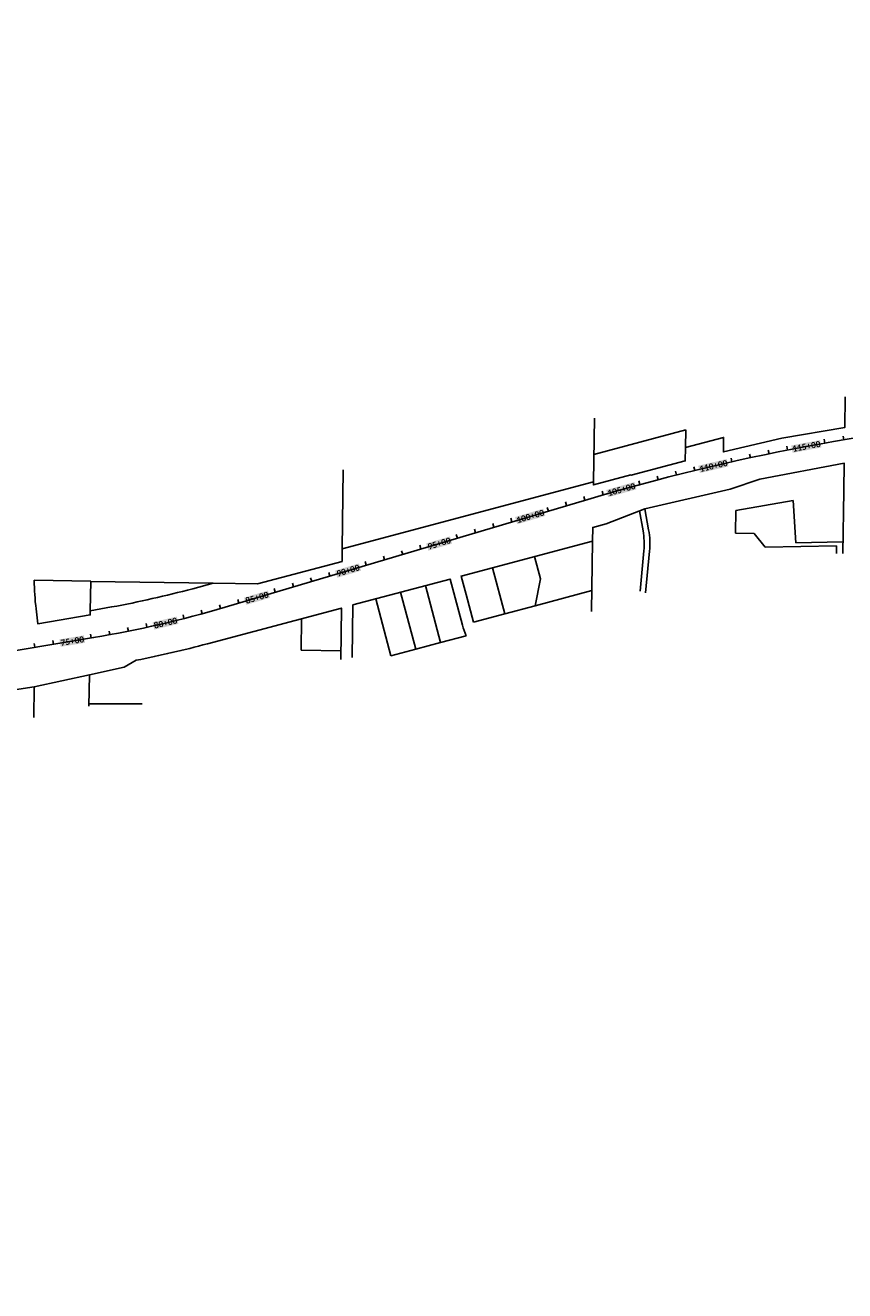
# Model space of a CAD drawing. Extents: x 19316 to 88931, y 38605 to 56897.
# Tile 2 of 16: x 25180 to 29492, y 38741 to 45402. Entities that reach past the tile are written whole.
import ezdxf

# ---------------------------------------------------------------- set-up
doc = ezdxf.new("R2010")
doc.units = 0
doc.header["$LTSCALE"] = 50
doc.header["$MEASUREMENT"] = 0
for name, color, linetype in [('C-ALGN-TEXT-CL', 4, 'Continuous'), ('ELPR', 7, 'Continuous'), ('ELPR-CL', 1, 'Continuous'), ('ELPR-older', 1, 'Continuous')]:
    doc.layers.add(name, color=color, linetype=linetype)
doc.styles.add('calibri', font='calibrib.ttf')

msp = doc.modelspace()

# ---------------------------------------------------------------- linework, layer by layer
at = {"layer": 'C-ALGN-TEXT-CL', "extrusion": (0.98587, 0.167511, 0), "elevation": 36310.3}
msp.add_lwpolyline([(37670, 0), (37690, 0)], dxfattribs=at)
at = {"layer": 'C-ALGN-TEXT-CL', "extrusion": (0.979424, 0.201815, 0), "elevation": 37203}
msp.add_lwpolyline([(36386.8, 0), (36406.8, 0)], dxfattribs=at)
at = {"layer": 'C-ALGN-TEXT-CL'}
for points in [[(29192.1, 43166), (29188.2, 43185.6)], [(28898.5, 43104.1), (28894.1, 43123.7)], [(28124.6, 42902), (28118.9, 42921.1)], [(28220.6, 42930.2), (28215, 42949.4)], [(27932.9, 42844.9), (27927.2, 42864.1)], [(28028.8, 42873.5), (28023.1, 42892.6)], [(27645.4, 42759.4), (27639.7, 42778.6)], [(27741.2, 42787.9), (27735.5, 42807.1)], [(27453.7, 42702.4), (27448, 42721.6)], [(27549.5, 42730.9), (27543.8, 42750.1)], [(27166.1, 42616.9), (27160.4, 42636.1)], [(27262, 42645.4), (27256.3, 42664.6)], [(26974.4, 42559.9), (26968.7, 42579.1)], [(27070.3, 42588.4), (27064.6, 42607.6)], [(26782.7, 42502.9), (26777, 42522)], [(26495.2, 42417.4), (26489.5, 42436.5)], [(26591, 42445.9), (26585.3, 42465)], [(26686.9, 42474.4), (26681.2, 42493.5)], [(26303.5, 42360.3), (26297.8, 42379.5)], [(25722.2, 42212.6), (25718.3, 42232.2)], [(25820.1, 42233.1), (25815.8, 42252.6)], [(25624, 42193.9), (25620.4, 42213.5)]]:
    msp.add_lwpolyline(points, dxfattribs=at)
at = {"layer": 'C-ALGN-TEXT-CL', "extrusion": (0.984371, 0.176108, 0), "elevation": 36537.7}
msp.add_lwpolyline([(37352.1, 0), (37372.1, 0)], dxfattribs=at)
at = {"layer": 'C-ALGN-TEXT-CL', "extrusion": (0.977625, 0.210355, 0), "elevation": 37419.1}
msp.add_lwpolyline([(36061.2, 0), (36081.2, 0)], dxfattribs=at)
at = {"layer": 'C-ALGN-TEXT-CL', "extrusion": (0.967519, 0.252798, 0), "elevation": 38456.6}
msp.add_lwpolyline([(34405.6, 0), (34425.6, 0)], dxfattribs=at)
at = {"layer": 'C-ALGN-TEXT-CL', "extrusion": (0.969688, 0.244345, 0), "elevation": 38254.9}
msp.add_lwpolyline([(34740.3, 0), (34760.3, 0)], dxfattribs=at)
at = {"layer": 'C-ALGN-TEXT-CL', "extrusion": (0.971784, 0.235874, 0), "elevation": 38050.3}
msp.add_lwpolyline([(35073.2, 0), (35093.2, 0)], dxfattribs=at)
at = {"layer": 'C-ALGN-TEXT-CL', "extrusion": (0.965276, 0.261231, 0), "elevation": 38655.4}
msp.add_lwpolyline([(34069.1, 0), (34089.1, 0)], dxfattribs=at)
at = {"layer": 'C-ALGN-TEXT-CL', "extrusion": (0.968984, 0.247125, 0), "elevation": 35656}
msp.add_lwpolyline([(34538.9, 0), (34558.9, 0)], dxfattribs=at)
at = {"layer": 'C-ALGN-TEXT-CL', "extrusion": (0.964523, 0.263998, 0), "elevation": 36353.4}
msp.add_lwpolyline([(33910.5, 0), (33930.5, 0)], dxfattribs=at)
at = {"layer": 'C-ALGN-TEXT-CL', "extrusion": (0.959769, 0.280792, 0), "elevation": 37039.7}
msp.add_lwpolyline([(33270, 0), (33290, 0)], dxfattribs=at)
at = {"layer": 'C-ALGN-TEXT-CL', "extrusion": (0.986452, 0.164052, 0)}
for elevation in [31898.8, 32098.8, 31798.8]:
    msp.add_lwpolyline([(37417.9, 0), (37437.9, 0)], dxfattribs=dict(at, elevation=elevation))
at = {"layer": 'C-ALGN-TEXT-CL', "color": 155}
for points in [[(29218, 43151.2), (29210.7, 43190.1), (29369.8, 43179.7), (29362.5, 43218.6)], [(28730.3, 43045), (28721.3, 43083.5), (28880.7, 43080.1), (28871.7, 43118.7)], [(28247.7, 42917.7), (28237.1, 42955.8), (28396.5, 42959.3), (28385.8, 42997.4)], [(27768.7, 42775.5), (27757.4, 42813.4), (27916.7, 42819.5), (27905.5, 42857.4)], [(27300.7, 42636.3), (27289.5, 42674.2), (27426.2, 42673.6), (27414.9, 42711.5)], [(26821.5, 42493.8), (26810.2, 42531.7), (26947, 42531.1), (26935.7, 42569)], [(26342.2, 42351.2), (26330.9, 42389.1), (26467.8, 42388.6), (26456.5, 42426.5)], [(25858.4, 42220.9), (25849.3, 42259.4), (25985.9, 42251.1), (25976.8, 42289.6)], [(25365.7, 42130.2), (25359.2, 42169.2), (25494.4, 42151.6), (25487.9, 42190.6)]]:
    msp.add_solid(points, dxfattribs=at)
at = {"layer": 'ELPR', "flags": 128}
for points in [[(25236.1, 42329.6), (25244.9, 42251.8), (25521.6, 42297.8), (25521.9, 42319.3), (25633.9, 42339.9, 0.019607), (26060.6, 42436), (26167.7, 42464.6), (26401, 42461.2), (26846.7, 42580.1), (26847.8, 42646.1), (28170.1, 42998.9), (28169.9, 42982.4), (28367.4, 43035.1), (28368, 43033.2), (28653.1, 43109.2), (28654.1, 43179.1), (28855.1, 43232.8), (28853.9, 43156.6), (29161.9, 43229.3), (29492.5, 43284.4), (29495, 43445.8)], [(26840.4, 42063), (26843.8, 42334.5), (26138, 42146.2, -0.016332), (25763.9, 42059.4), (25700.2, 42023.6), (25517.1, 41982.8), (25227.1, 41919.4), (24915.4, 41872.6), (24581.3, 41858.5), (24360.1, 41824.3), (24192.3, 41778.1, 0.016721), (23835.9, 41666.5), (23647.1, 41600.3), (23555.3, 41529.6), (23461, 41496.5), (23260.8, 41461.8), (22866.2, 41328.9), (22610.1, 41228.6), (22232.6, 41096.4), (22133.1, 41041.8), (22038.7, 41008.8), (21941.5, 40989.3), (21539.5, 40848.4), (21537, 40675.3)]]:
    msp.add_lwpolyline(points, format="xyb", dxfattribs=at)
for points in [[(27499.5, 42406), (27473.7, 42502.6), (28165.7, 42687.2), (28166.7, 42758.8), (28236.5, 42777.6), (28440.6, 42856.7), (28889.6, 42959.9), (29045.6, 43013.5), (29489.6, 43096.8), (29487.4, 42952)], [(26900.5, 42073.5), (26904, 42350.6), (27415.8, 42487.1), (27442.1, 42388.5)]]:
    msp.add_lwpolyline(points, dxfattribs=at)
at = {"layer": 'ELPR-CL', "flags": 128}
msp.add_lwpolyline([(19381.4, 38741.1), (20514.5, 40296.5, -0.152212), (21426.6, 40974.4), (23788.4, 41802, -0.043084), (24743.1, 42046.7), (25538.7, 42179, 0.031079), (26232.1, 42339.1), (28140.1, 42906.6, -0.05159), (30457.9, 43342.7), (32077.4, 43477.2), (34095.1, 43682.1, 0.0262), (34885.7, 43804.4), (40639.3, 45006.5), (42620.9, 45436.4, 0.059805), (43911.6, 45883), (47397.2, 47577.9, 0.076475), (48352.5, 48238.8), (52536.1, 52198.4, 0.084306)], format="xyb", dxfattribs=at)
at = {"layer": 'ELPR-older'}
for p, q in [((28170.1, 42998.9), (28174.8, 43333.1)), ((28172.1, 43143), (28655.5, 43272)), ((28655.5, 43272), (28654.1, 43179.1)), ((26853, 43061.3), (26847.8, 42646.1)), ((29220.9, 42900.2), (28919.7, 42848.1)), ((29234.4, 42677.7), (29220.9, 42900.2)), ((29482.2, 42621.3), (29487.4, 42952)), ((28431, 42741.2), (28412.1, 42845.7)), ((28440.6, 42856.7), (28460.5, 42746.5)), ((28919.7, 42848.1), (28918.2, 42728.1)), ((28918.2, 42728.1), (29015.4, 42726.9)), ((29015.4, 42726.9), (29072.9, 42654)), ((28160.5, 42315.6), (28165.7, 42687.2)), ((28415, 42423), (28435.3, 42636.2)), ((28465.2, 42633.4), (28444.4, 42415.2)), ((29072.9, 42654), (29449.9, 42662.6)), ((29483.2, 42683.3), (29234.4, 42677.7)), ((29449.9, 42662.6), (29449.2, 42621.3)), ((27860.2, 42605.7), (27891.6, 42487.9)), ((27638, 42546.4), (27702.8, 42303.4)), ((25524.1, 42475.9), (25226.5, 42480.7)), ((25521.9, 42319.3), (25524.1, 42475.9)), ((25524.1, 42474.1), (26167.7, 42464.6)), ((27285.3, 42452.3), (27365.2, 42152.8)), ((27891.6, 42487.9), (27864, 42346.4)), ((27024.5, 42382.7), (27104.4, 42083.2)), ((27234.8, 42118), (27154.9, 42417.5)), ((27442.1, 42388.5), (27480.6, 42244.1)), ((27499.5, 42406), (27538.6, 42259.6)), ((27864, 42346.4), (28162, 42425.9)), ((27538.6, 42259.6), (27702.8, 42303.4)), ((27702.8, 42303.4), (27864, 42346.4)), ((26633.1, 42278.3), (26631, 42111.9)), ((27500.7, 42188.9), (27365.2, 42152.8)), ((26631, 42111.9), (26841, 42109.2)), ((27104.4, 42083.2), (27234.8, 42118)), ((27365.2, 42152.8), (27234.8, 42118)), ((25514.8, 41818.1), (25517.1, 41982.8)), ((25224.8, 41759), (25227.1, 41919.4)), ((25514.9, 41829.7), (25794.2, 41829.5))]:
    msp.add_line(p, q, dxfattribs=at)
for centre, radius, start, end in [((28052.1, 42672.8), 385, 354.5428, 10.22363), ((28052.1, 42672.8), 415, 354.54189, 10.22454), ((26813.3, 42506.4), 1587, 180.92905, 186.39766), ((27799.5, 42329.2), 330, 194.93919, 205.14837)]:
    msp.add_arc(centre, radius, start, end, dxfattribs=at)

# ---------------------------------------------------------------- texts
at = {"layer": 'C-ALGN-TEXT-CL', "linetype": 'Continuous', "char_height": 32, "attachment_point": 1, "style": 'calibri'}
for s, insert, width, rotation in [('\\fCalibri|b1|i0|c1|p34;\\W1.0000000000;\\T1.0000000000;\\o\\l115+00', (29214.6, 43187.4), 160.615, 10.64314), ('\\fCalibri|b1|i0|c1|p34;\\W1.0000000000;\\T1.0000000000;\\o\\l110+00', (28725.3, 43081.1), 160.615, 13.14314), ('\\fCalibri|b1|i0|c1|p34;\\W1.0000000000;\\T1.0000000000;\\o\\l105+00', (28241.1, 42953.5), 160.615, 15.64314), ('\\fCalibri|b1|i0|c1|p34;\\W1.0000000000;\\T1.0000000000;\\o\\l100+00', (27761.5, 42811.2), 160.615, 16.56251), ('\\fCalibri|b1|i0|c1|p34;\\W1.0000000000;\\T1.0000000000;\\o\\l95+00', (27293.6, 42672), 137.083, 16.56251), ('\\fCalibri|b1|i0|c1|p34;\\W1.0000000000;\\T1.0000000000;\\o\\l90+00', (26814.3, 42529.5), 137.083, 16.56251), ('\\fCalibri|b1|i0|c1|p34;\\W1.0000000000;\\T1.0000000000;\\o\\l85+00', (26335, 42386.9), 137.206, 16.56251), ('\\fCalibri|b1|i0|c1|p34;\\W1.0000000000;\\T1.0000000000;\\o\\l80+00', (25853.3, 42257), 137.206, 13.30742), ('\\fCalibri|b1|i0|c1|p34;\\W1.0000000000;\\T1.0000000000;\\o\\l75+00', (25363, 42166.5), 136.714, 9.44214)]:
    msp.add_mtext(s, dxfattribs=dict(at, insert=insert, width=width, rotation=rotation))

doc.saveas('drawing.dxf')
